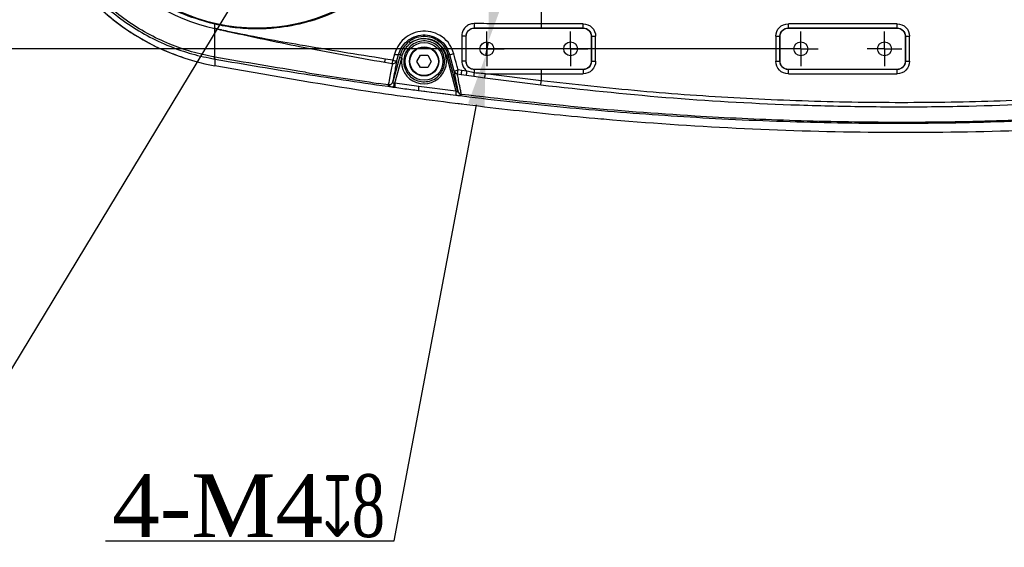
# Model space of a CAD drawing. Header units: millimetres. Extents: x 7590 to 10884, y -1862 to 419.
# Tile 60 of 83: x 8083 to 8318, y -179 to -53. Entities that reach past the tile are written whole.
import ezdxf

# ---------------------------------------------------------------- set-up
doc = ezdxf.new("R2010")
doc.units = ezdxf.units.MM
doc.header["$PDSIZE"] = -1
doc.layers.add('D中心线OR符号线', color=7, linetype='Continuous')
doc.styles.get("Standard").update_dxf_attribs({"font": 'times.ttf'})
doc.dimstyles.new('ISO-25', dxfattribs={"dimtxt": 18, "dimasz": 15, "dimexe": 1.25, "dimexo": 0.625, "dimtad": 1, "dimtoh": 1, "dimtxsty": 'Standard', "dimcen": 2.5, "dimadec": 0, "dimazin": 0, "dimtfac": 1, "dimtmove": 0, "dimatfit": 3, "dimfxl": 1, "dimarcsym": 0})

# ---------------------------------------------------------------- blocks, each defined once
blk = doc.blocks.new('SW_CENTERMARKSYMBOL_9')
at = {"layer": 'D中心线OR符号线', "color": 0}
for p, q in [((0, 0.5), (0, 0.83)), ((0, 0), (0, 0.5)), ((-0.5, 0), (-0.83, 0)), ((0, 0), (-0.5, 0)), ((0, 0), (0, -0.5)), ((0, 0), (0.5, 0)), ((0.5, 0), (0.83, 0)), ((0, -0.5), (0, -0.83))]:
    blk.add_line(p, q, dxfattribs=at)
blk = doc.blocks.new('SW_CENTERMARKSYMBOL_10')
at = {"layer": 'D中心线OR符号线', "color": 0}
for p, q in [((0, 0.5), (0, 0.83)), ((0, 0), (0, 0.5)), ((-0.5, 0), (-0.83, 0)), ((0, 0), (-0.5, 0)), ((0, 0), (0, -0.5)), ((0, 0), (0.5, 0)), ((0.5, 0), (0.83, 0)), ((0, -0.5), (0, -0.83))]:
    blk.add_line(p, q, dxfattribs=at)
blk = doc.blocks.new('SW_CENTERMARKSYMBOL_11')
at = {"layer": 'D中心线OR符号线', "color": 0}
for p, q in [((0, 0.5), (0, 0.83)), ((0, 0), (0, 0.5)), ((-0.5, 0), (-0.83, 0)), ((0, 0), (-0.5, 0)), ((0, 0), (0, -0.5)), ((0, 0), (0.5, 0)), ((0.5, 0), (0.83, 0)), ((0, -0.5), (0, -0.83))]:
    blk.add_line(p, q, dxfattribs=at)
blk = doc.blocks.new('SW_CENTERMARKSYMBOL_12')
at = {"layer": 'D中心线OR符号线', "color": 0}
for p, q in [((0, 0.5), (0, 0.83)), ((0, 0), (0, 0.5)), ((-0.5, 0), (-0.83, 0)), ((0, 0), (-0.5, 0)), ((0, 0), (0, -0.5)), ((0, 0), (0.5, 0)), ((0.5, 0), (0.83, 0)), ((0, -0.5), (0, -0.83))]:
    blk.add_line(p, q, dxfattribs=at)
blk = doc.blocks.new('*D63')
at = {"color": 0, "lineweight": -2}
for p, q in [((8196.67, -46.41), (8198.89, -34.61)), ((8194.45, -58.2), (8193.84, -61.44)), ((8172.01, -177.43), (8191.62, -73.24)), ((8103.06, -177.43), (8172.01, -177.43))]:
    blk.add_line(p, q, dxfattribs=at)
at = {"color": 0}
for points in [[(8194.7, -46.04), (8198.63, -46.78), (8194.45, -58.2)], [(8193.58, -73.61), (8189.65, -72.87), (8193.84, -61.44)]]:
    blk.add_solid(points, dxfattribs=at)
at = {"layer": 'Defpoints', "color": 0}
for p in [(8194.45, -58.2), (8193.84, -61.44)]:
    blk.add_point(p, dxfattribs=at)
at = {"color": 0, "insert": (8137.22, -169.14), "char_height": 15, "attachment_point": 5}
blk.add_mtext('{\\fTimes New Roman|b0|i0|c0|p18;4-M4\\famgdt|b0|i0|c0|p18;\\W0.7;x\\fTimes New Roman|b0|i0|c0|p18;8}', dxfattribs=at)
blk = doc.blocks.new('*D64')
at = {"color": 0, "lineweight": -2}
for p, q in [((8268.52, 40.18), (7973.51, 40.18)), ((7974.76, 28.18), (7974.76, -47.82)), ((8268.52, -59.82), (7973.51, -59.82))]:
    blk.add_line(p, q, dxfattribs=at)
at = {"color": 0}
for points in [[(7976.76, 28.18), (7972.76, 28.18), (7974.76, 40.18)], [(7972.76, -47.82), (7976.76, -47.82), (7974.76, -59.82)]]:
    blk.add_solid(points, dxfattribs=at)
at = {"layer": 'Defpoints', "color": 0}
for p in [(8269.14, 40.18), (7974.76, -59.82), (8269.14, -59.82)]:
    blk.add_point(p, dxfattribs=at)
at = {"color": 0, "insert": (7966.51, -11.6), "char_height": 15, "attachment_point": 5, "rotation": 90}
blk.add_mtext('100', dxfattribs=at)
blk = doc.blocks.new('*D117')
at = {"color": 0, "lineweight": -2}
for p, q in [((8158.44, -7.67), (8164.65, 2.6)), ((8152.23, -17.93), (8150.52, -20.76)), ((8054.91, -178.79), (8144.31, -31.03)), ((7956.33, -178.79), (8054.91, -178.79))]:
    blk.add_line(p, q, dxfattribs=at)
at = {"color": 0}
for points in [[(8156.73, -6.63), (8160.15, -8.7), (8152.23, -17.93)], [(8146.02, -32.06), (8142.59, -29.99), (8150.52, -20.76)]]:
    blk.add_solid(points, dxfattribs=at)
at = {"layer": 'Defpoints', "color": 0}
for p in [(8152.23, -17.93), (8150.52, -20.76)]:
    blk.add_point(p, dxfattribs=at)
at = {"color": 0, "insert": (8005.31, -154.56), "char_height": 15, "attachment_point": 5}
blk.add_mtext('{\\fTimes New Roman|b0|i0|c0|p0;2-M4\\f宋体|b0|i0|c134|p18;通\\P(机械档块)}', dxfattribs=at)
blk = doc.blocks.new('*D118')
at = {"color": 0, "lineweight": -2}
for p, q in [((8161.83, 5.72), (8171.73, 12.5)), ((8151.93, -1.06), (8126.36, -18.58)), ((8011.71, -97.13), (8116.46, -25.37)), ((7976.43, -97.13), (8011.71, -97.13))]:
    blk.add_line(p, q, dxfattribs=at)
at = {"color": 0}
for points in [[(8160.7, 7.37), (8162.96, 4.07), (8151.93, -1.06)], [(8117.59, -27.02), (8115.33, -23.72), (8126.36, -18.58)]]:
    blk.add_solid(points, dxfattribs=at)
at = {"layer": 'Defpoints', "color": 0}
for p in [(8151.93, -1.06), (8126.36, -18.58)]:
    blk.add_point(p, dxfattribs=at)
at = {"color": 0, "insert": (7993.75, -88.68), "char_height": 15, "attachment_point": 5}
blk.add_mtext('∅31', dxfattribs=at)

msp = doc.modelspace()

# ---------------------------------------------------------------- linework, layer by layer
at = {"color": 7, "lineweight": 25}
for p, q in [((8207.142, -31.072), (8207.142, -53.84)), ((8129.142, -54.978), (8129.142, -53.953)), ((8217.125, -53.84), (8207.142, -53.84)), ((8217.125, -54.839), (8217.125, -53.84)), ((8266.159, -54.839), (8266.159, -53.84)), ((8292.125, -53.84), (8266.159, -53.84)), ((8292.125, -54.839), (8292.125, -53.84)), ((8191.194, -54.875), (8191.167, -54.848)), ((8191.194, -54.875), (8217.09, -54.875)), ((8207.142, -54.839), (8217.125, -54.839)), ((8217.125, -54.839), (8217.09, -54.875)), ((8266.159, -54.839), (8292.125, -54.839)), ((8266.194, -54.875), (8266.159, -54.839)), ((8266.194, -54.875), (8292.09, -54.875)), ((8292.125, -54.839), (8292.09, -54.875)), ((8189.162, -62.803), (8189.167, -56.847)), ((8189.167, -56.847), (8189.194, -56.874)), ((8189.194, -62.77), (8189.194, -56.874)), ((8219.09, -56.874), (8219.125, -56.839)), ((8219.09, -56.874), (8219.09, -62.77)), ((8219.125, -56.839), (8219.125, -62.805)), ((8219.125, -56.839), (8220.125, -56.839)), ((8220.125, -62.805), (8220.125, -56.839)), ((8263.159, -56.839), (8263.159, -62.805)), ((8263.159, -56.839), (8264.159, -56.839)), ((8264.159, -56.839), (8264.194, -56.874)), ((8264.159, -62.805), (8264.159, -56.839)), ((8264.194, -62.77), (8264.194, -56.874)), ((8294.09, -56.874), (8294.125, -56.839)), ((8294.09, -56.874), (8294.09, -62.77)), ((8294.125, -56.839), (8294.125, -62.805)), ((8294.125, -56.839), (8295.125, -56.839)), ((8295.125, -62.805), (8295.125, -56.839)), ((8172.072, -61.097), (8171.673, -62.546)), ((8129.142, -62.292), (8129.003, -61.781)), ((8129.255, -62.311), (8129.142, -61.805)), ((8169.738, -63.04), (8171.532, -63.344)), ((8171.673, -62.546), (8169.877, -62.263)), ((8173.248, -61.906), (8171.698, -67.702)), ((8172.171, -68.049), (8173.779, -62.035)), ((8172.659, -62.633), (8173.042, -61.188)), ((8173.414, -61.287), (8173.042, -61.188)), ((8173.414, -61.287), (8173.248, -61.906)), ((8173.779, -62.035), (8173.928, -61.412)), ((8177.422, -62.822), (8178.282, -61.333)), ((8178.282, -64.312), (8177.422, -62.822)), ((8178.282, -61.333), (8180.002, -61.333)), ((8180.002, -61.333), (8180.862, -62.822)), ((8180.862, -62.822), (8180.002, -64.312)), ((8184.452, -61.412), (8186.74, -69.936)), ((8184.887, -61.283), (8185.24, -61.188)), ((8187.235, -70.03), (8184.887, -61.283)), ((8185.24, -61.188), (8186.28, -65.085)), ((8189.194, -62.77), (8189.162, -62.803)), ((8219.125, -62.805), (8219.09, -62.77)), ((8219.125, -62.805), (8220.125, -62.805)), ((8263.159, -62.805), (8264.159, -62.805)), ((8264.194, -62.77), (8264.159, -62.805)), ((8294.125, -62.805), (8294.09, -62.77)), ((8294.125, -62.805), (8295.125, -62.805)), ((8180.002, -64.312), (8178.282, -64.312)), ((8187.103, -65.799), (8188.024, -65.933)), ((8188.162, -65.009), (8187.242, -64.879)), ((8189.385, -65.18), (8188.162, -65.009)), ((8191.162, -65.595), (8189.385, -65.18)), ((8191.159, -64.805), (8191.194, -64.77)), ((8207.142, -64.805), (8191.159, -64.805)), ((8217.09, -64.77), (8191.194, -64.77)), ((8207.142, -67.481), (8193.773, -65.781)), ((8217.125, -64.805), (8207.142, -64.805)), ((8207.142, -65.805), (8217.125, -65.805)), ((8207.142, -65.805), (8207.142, -67.481)), ((8217.09, -64.77), (8217.125, -64.805)), ((8217.125, -64.805), (8217.125, -65.805)), ((8266.159, -64.805), (8266.194, -64.77)), ((8292.125, -64.805), (8266.159, -64.805)), ((8266.159, -65.805), (8266.159, -64.805)), ((8266.159, -65.805), (8292.125, -65.805)), ((8292.09, -64.77), (8266.194, -64.77)), ((8292.09, -64.77), (8292.125, -64.805)), ((8292.125, -65.805), (8292.125, -64.805)), ((8170.569, -68.413), (8168.23, -68.081)), ((8171.691, -67.735), (8171.698, -67.702)), ((8172.171, -68.049), (8172.049, -68.055)), ((8177.869, -68.815), (8172.171, -68.049)), ((8188.024, -65.933), (8189.248, -66.111)), ((8189.248, -66.111), (8191.027, -66.359)), ((8191.027, -66.359), (8193.639, -66.731)), ((8193.639, -66.731), (8207.026, -68.457)), ((8170.573, -68.381), (8170.569, -68.413)), ((8171.773, -68.973), (8172.118, -69.026)), ((8177.822, -69.793), (8186.702, -70.914)), ((8186.74, -69.936), (8177.869, -68.815)), ((8187.235, -70.03), (8187.238, -70.044)), ((8188.064, -70.728), (8188.061, -70.713)), ((8188.269, -73.092), (8187.058, -72.934))]:
    msp.add_line(p, q, dxfattribs=at)
for centre, radius in [((8179.142, -62.822), 4.5), ((8194.142, -59.822), 1.65), ((8214.142, -59.822), 1.65), ((8269.142, -59.822), 1.65), ((8289.142, -59.822), 1.65), ((8179.142, -62.822), 3.5), ((8179.142, -62.822), 3.4)]:
    msp.add_circle(centre, radius, dxfattribs=at)
for centre, radius, start, end in [((8139.142, -9.822), 55, 100.47571, 259.5243), ((8139.142, -9.822), 46.25, 102.48767, 257.51234), ((8139.142, -9.822), 45, 245.19081, 294.80919), ((8196.473, -54.061), 5.364, 177.24453, 188.43249), ((8179.103, -62.822), 5.382, 171.59354, 126.30484), ((8174.355, -59.499), 1.862, 32.99375, 49.36602), ((8179.199, -62.822), 5.439, 15.02492, 127.11932), ((8188.384, -61.568), 4.785, 80.57375, 93.05919), ((8172.703, -59.579), 1.645, 247.45134, 281.90905), ((8184.951, -57.168), 4.03, 274.11918, 288.38732), ((8136.904, -56.739), 33.432, 349.13726, 350.49089), ((8134.983, -56.488), 37.186, 349.3749, 350.62331), ((8171.703, -62.365), 0.993, 260.10057, 344.35032), ((8172.302, -61.055), 1.618, 247.1216, 282.76781), ((8172.123, -67.677), 5.88, 73.63781, 78.96387), ((8172.351, -66.785), 5.6, 73.64998, 79.06187), ((8183.361, -56.947), 4.596, 283.73655, 289.39586), ((8188.396, -67.95), 5.204, 81.5402, 92.66888), ((8185.687, -59.972), 5.147, 276.61143, 287.58295), ((8187.229, -64.821), 0.985, 195.50664, 262.65977), ((8105.566, -53.033), 82.531, 351.10177, 351.7477), ((8102.42, -52.674), 86.625, 351.19526, 351.8138), ((8097.691, -52.133), 92.617, 351.31946, 351.90167), ((8181.242, -64.241), 10.012, 347.78643, 352.22672), ((8122.563, -65.434), 68.599, 359.86545, 0.52572), ((8072.187, -49.16), 122.717, 351.76822, 352.21608), ((8170.739, -67.426), 1.001, 260.26921, 341.99408), ((8170.762, -67.422), 0.978, 258.86951, 343.33494), ((8169.557, -67.805), 2.505, 332.19876, 354.26798), ((8175.713, -68.73), 3.607, 169.11197, 184.71578), ((8181.415, -69.476), 3.607, 169.44361, 185.05324), ((8190.368, -70.567), 3.682, 170.1319, 185.40815), ((8188.152, -69.763), 0.955, 196.2429, 264.5441), ((8188.166, -69.764), 0.969, 196.75727, 263.92117)]:
    msp.add_arc(centre, radius, start, end, dxfattribs=at)
at = {"color": 7, "lineweight": 25, "extrusion": (-3.34851e-13, -3.34851e-13, -1)}
for centre, major_axis in [((8217.124, -56.84), (2.122, 2.122)), ((8292.124, -56.84), (2.122, 2.122)), ((8266.16, -62.804), (-2.122, -2.122))]:
    msp.add_ellipse(centre, major_axis=major_axis, ratio=0.9996955, start_param=5.4979394, end_param=7.0684312, dxfattribs=at)
at = {"color": 7, "lineweight": 25, "extrusion": (-3.68336e-13, 3.68336e-13, -1)}
for centre, major_axis in [((8266.16, -56.84), (-2.122, 2.122)), ((8217.124, -62.804), (2.122, -2.122)), ((8292.124, -62.804), (2.122, -2.122))]:
    msp.add_ellipse(centre, major_axis=major_axis, ratio=0.9996955, start_param=5.4979394, end_param=7.0684312, dxfattribs=at)
at = {"color": 7, "lineweight": 25, "extrusion": (1.20062e-11, -4.84068e-14, -1)}
for centre, major_axis in [((8191.195, -56.875), (-1.415, 1.415)), ((8292.089, -62.77), (1.415, -1.415))]:
    msp.add_ellipse(centre, major_axis=major_axis, ratio=0.9996955, start_param=5.4979394, end_param=7.0684312, dxfattribs=at)
at = {"color": 7, "lineweight": 25, "extrusion": (1.1956e-11, -1.82082e-15, -1)}
for centre, major_axis in [((8217.089, -56.875), (1.415, 1.415)), ((8266.195, -62.77), (-1.415, -1.415))]:
    msp.add_ellipse(centre, major_axis=major_axis, ratio=0.9996955, start_param=5.4979394, end_param=7.0684312, dxfattribs=at)
at = {"color": 7, "lineweight": 25, "extrusion": (0, 0, -1)}
for centre, major_axis, start_param, end_param in [((8217.124, -56.84), (-1.415, -1.415), 2.3563468, 3.9268385), ((8266.16, -56.84), (-1.415, 1.415), 5.4979394, 7.0684312), ((8292.124, -56.84), (-1.415, -1.415), 2.3563468, 3.9268385), ((8217.124, -62.804), (-1.415, 1.415), 2.3563468, 3.9268385), ((8266.16, -62.804), (1.415, 1.415), 2.3563468, 3.9268385), ((8292.124, -62.804), (-1.415, 1.415), 2.3563468, 3.9268385)]:
    msp.add_ellipse(centre, major_axis=major_axis, ratio=0.9993912, start_param=start_param, end_param=end_param, dxfattribs=at)
at = {"color": 7, "lineweight": 25, "extrusion": (1.1956e-11, 1.82082e-15, -1)}
for centre, major_axis in [((8266.195, -56.875), (-1.415, 1.415)), ((8217.089, -62.77), (1.415, -1.415))]:
    msp.add_ellipse(centre, major_axis=major_axis, ratio=0.9996955, start_param=5.4979394, end_param=7.0684312, dxfattribs=at)
at = {"color": 7, "lineweight": 25, "extrusion": (1.20565e-11, -1.83612e-15, -1)}
for centre, major_axis in [((8292.089, -56.875), (1.415, 1.415)), ((8191.195, -62.77), (-1.415, -1.415))]:
    msp.add_ellipse(centre, major_axis=major_axis, ratio=0.9996955, start_param=5.4979394, end_param=7.0684312, dxfattribs=at)
at = {"color": 7, "lineweight": 25}
for points, knots in [([(8129.142, 44.261), (8127.07, 43.806), (8122.925, 42.896), (8116.961, 40.632), (8111.284, 37.745), (8105.981, 34.21), (8101.12, 30.089), (8096.769, 25.434), (8092.983, 20.309), (8089.814, 14.78), (8087.305, 8.923), (8085.487, 2.816), (8084.387, -3.461), (8084.02, -9.822), (8084.387, -16.184), (8085.487, -22.46), (8087.305, -28.568), (8089.814, -34.425), (8092.983, -39.954), (8096.769, -45.079), (8101.121, -49.733), (8105.979, -53.859), (8111.289, -57.373), (8116.497, -60.105), (8120.033, -61.335), (8121.565, -61.868)], [0, 0, 0, 0, 0.0439161, 0.0878691, 0.1317828, 0.1756996, 0.2196519, 0.2635655, 0.3074824, 0.3514346, 0.3953483, 0.4392652, 0.4832174, 0.5271311, 0.5710479, 0.6150002, 0.6589138, 0.7028307, 0.7467829, 0.7906966, 0.8346135, 0.8785657, 0.9224794, 0.9663962, 1, 1, 1, 1]), ([(8129.142, 42.647), (8128.178, 42.462), (8125.267, 41.903), (8120.506, 40.483), (8114.998, 38.181), (8109.785, 35.278), (8104.943, 31.802), (8100.517, 27.816), (8096.557, 23.366), (8093.13, 18.493), (8090.262, 13.272), (8087.983, 7.765), (8086.347, 2.03), (8085.351, -3.851), (8085.035, -9.377), (8085.258, -14.466), (8085.92, -19.524), (8087.193, -24.927), (8089.203, -30.565), (8091.826, -35.953), (8095.054, -41.01), (8098.827, -45.681), (8103.094, -49.903), (8107.816, -53.602), (8112.915, -56.756), (8118.224, -59.257), (8123.647, -61.156), (8127.31, -61.913), (8129.142, -62.292)], [0, 0, 0, 0, 0.019851, 0.0599681, 0.1002116, 0.1403283, 0.1802795, 0.2203563, 0.2603071, 0.3001913, 0.3402014, 0.3800854, 0.4199783, 0.4599977, 0.4998906, 0.5311364, 0.5623822, 0.6024328, 0.6426113, 0.6826621, 0.7229011, 0.7632693, 0.8035087, 0.8437582, 0.8841362, 0.9243861, 0.962193, 1, 1, 1, 1]), ([(8129.004, -61.781), (8127.191, -61.398), (8123.566, -60.633), (8118.206, -58.73), (8112.963, -56.234), (8107.932, -53.095), (8103.279, -49.421), (8099.078, -45.235), (8095.366, -40.611), (8092.193, -35.611), (8089.615, -30.288), (8087.642, -24.722), (8086.392, -19.392), (8085.742, -14.402), (8085.523, -9.383), (8085.833, -3.932), (8086.811, 1.869), (8088.417, 7.528), (8090.655, 12.967), (8093.474, 18.125), (8096.844, 22.947), (8100.741, 27.355), (8105.1, 31.309), (8109.875, 34.764), (8115.02, 37.656), (8120.462, 39.957), (8125.169, 41.383), (8128.049, 41.949), (8129.004, 42.137)], [0, 0, 0, 0, 0.0378967, 0.0757933, 0.1160807, 0.1564958, 0.1967828, 0.2370057, 0.2773565, 0.3175791, 0.3575809, 0.3977091, 0.4377107, 0.46891, 0.5001093, 0.5399451, 0.5799059, 0.6197417, 0.6595899, 0.699563, 0.7394113, 0.7793685, 0.8194511, 0.8594086, 0.8995942, 0.9399067, 0.9800927, 1, 1, 1, 1]), ([(8179.092, -31.072), (8178.697, -31.789), (8177.902, -33.231), (8176.565, -35.296), (8175.129, -37.292), (8173.59, -39.198), (8171.947, -41.022), (8169.044, -43.913), (8164.55, -47.508), (8158.095, -51.133), (8151.147, -53.659), (8145.49, -54.722), (8141.413, -55.037), (8138.942, -55.093), (8136.458, -55.016), (8134.008, -54.812), (8131.569, -54.438), (8129.965, -54.118), (8129.142, -53.954)], [0, 0, 0, 0, 0.041628, 0.083673, 0.1249846, 0.1665983, 0.20815, 0.2497623, 0.3748231, 0.4993123, 0.6245504, 0.7490555, 0.7905525, 0.8323723, 0.8746363, 0.9168601, 0.9573222, 1, 1, 1, 1]), ([(8191.116, -53.804), (8190.894, -53.817), (8190.337, -53.852), (8189.495, -54.207), (8188.736, -54.883), (8188.223, -55.78), (8188.16, -56.453), (8188.128, -56.79)], [0, 0, 0, 0, 0.1422432, 0.3564927, 0.5705091, 0.7849499, 1, 1, 1, 1]), ([(8207.142, -53.84), (8206.475, -53.839), (8203.142, -53.839), (8197.797, -53.829), (8193.125, -53.811), (8191.116, -53.804)], [0, 0, 0, 0, 0.1247252, 0.6236835, 1, 1, 1, 1]), ([(8169.877, -62.263), (8163.07, -61.173), (8150.863, -59.219), (8138.472, -56.988), (8132.286, -55.664), (8131.403, -55.475), (8130.391, -55.254), (8129.899, -55.139), (8129.403, -55.025), (8129.229, -54.99), (8129.161, -54.98), (8129.141, -54.977)], [0, 0, 0, 0, 0.4996222, 0.895921, 0.9122457, 0.9580795, 0.9613897, 0.9872747, 0.9946642, 0.9984565, 1, 1, 1, 1]), ([(8129.142, -54.978), (8129.161, -54.981), (8129.229, -54.991), (8129.405, -55.027), (8129.901, -55.141), (8131.009, -55.398), (8137.582, -56.813), (8150.547, -59.62), (8162.944, -61.829), (8169.738, -63.04)], [0, 0, 0, 0, 0.0015301, 0.0053054, 0.0128374, 0.0385729, 0.0877009, 0.4999959, 1, 1, 1, 1]), ([(8129.142, -61.806), (8129.142, -61.104), (8129.142, -59.702), (8129.142, -57.393), (8129.142, -55.957), (8129.142, -54.978)], [0, 0, 0, 0, 0.24144398, 0.48291657, 1, 1, 1, 1]), ([(8186.222, -60.993), (8185.935, -60.219), (8185.362, -58.674), (8183.581, -56.89), (8181.353, -55.777), (8178.861, -55.481), (8176.414, -56.025), (8174.304, -57.334), (8172.79, -59.106), (8172.295, -60.48), (8172.072, -61.097)], [0, 0, 0, 0, 0.1282422, 0.2563033, 0.384684, 0.5134919, 0.6420694, 0.7696294, 0.8965373, 1, 1, 1, 1]), ([(8189.167, -56.847), (8189.19, -56.623), (8189.235, -56.174), (8189.58, -55.575), (8190.087, -55.123), (8190.648, -54.883), (8191.02, -54.858), (8191.167, -54.848)], [0, 0, 0, 0, 0.2148086, 0.4295134, 0.6438767, 0.858113, 1, 1, 1, 1]), ([(8191.167, -54.848), (8193.828, -54.846), (8199.149, -54.841), (8204.477, -54.84), (8207.142, -54.839)], [0, 0, 0, 0, 0.4998631, 1, 1, 1, 1]), ([(8173.042, -61.188), (8173.228, -60.657), (8173.64, -59.477), (8174.934, -57.952), (8176.751, -56.835), (8178.863, -56.381), (8181.015, -56.654), (8182.941, -57.629), (8184.486, -59.177), (8184.989, -60.518), (8185.24, -61.188)], [0, 0, 0, 0, 0.1031214, 0.229103, 0.3557222, 0.4838633, 0.6129312, 0.742086, 0.8710585, 1, 1, 1, 1]), ([(8175.568, -58.086), (8175.066, -58.54), (8174.082, -59.428), (8173.634, -60.676), (8173.414, -61.287)], [0, 0, 0, 0, 0.5105652, 1, 1, 1, 1]), ([(8173.928, -61.412), (8174.135, -60.858), (8174.463, -59.979), (8175.236, -59.043), (8175.709, -58.655), (8175.917, -58.485)], [0, 0, 0, 0, 0.4889068, 0.7759912, 1, 1, 1, 1]), ([(8184.033, -62.822), (8184.012, -63.158), (8183.958, -64.038), (8183.407, -65.39), (8182.329, -66.65), (8180.886, -67.485), (8179.244, -67.797), (8177.586, -67.546), (8176.104, -66.756), (8174.969, -65.519), (8174.312, -63.98), (8174.202, -62.317), (8174.646, -60.714), (8175.591, -59.348), (8176.937, -58.367), (8178.535, -57.885), (8180.209, -57.96), (8181.768, -58.588), (8183.018, -59.699), (8183.869, -61.166), (8183.978, -62.27), (8184.033, -62.822)], [0, 0, 0, 0, 0.0328378, 0.0861629, 0.1395215, 0.1931358, 0.2470395, 0.3011404, 0.3552584, 0.4092038, 0.4628636, 0.5162522, 0.5695027, 0.622807, 0.6763321, 0.7301502, 0.7842064, 0.8383407, 0.8923567, 0.9461102, 1, 1, 1, 1]), ([(8184.887, -61.283), (8184.784, -60.964), (8184.476, -60.013), (8183.499, -58.618), (8181.872, -57.415), (8179.927, -56.819), (8177.897, -56.903), (8176.435, -57.471), (8175.729, -57.972), (8175.568, -58.086)], [0, 0, 0, 0, 0.0865106, 0.2582302, 0.4300872, 0.6025951, 0.7756347, 0.9488532, 1, 1, 1, 1]), ([(8188.128, -56.79), (8188.131, -57.455), (8188.14, -59.442), (8188.148, -61.43), (8188.154, -62.752)], [0, 0, 0, 0, 0.334938, 1, 1, 1, 1]), ([(8187.242, -64.879), (8187.145, -64.51), (8186.804, -63.214), (8186.465, -61.919), (8186.222, -60.993)], [0, 0, 0, 0, 0.2845325, 1, 1, 1, 1]), ([(8129.142, -61.806), (8129.142, -61.806), (8129.096, -61.798), (8129.05, -61.789), (8129.004, -61.781)], [0, 0, 0, 0, 0.0004243, 1, 1, 1, 1]), ([(8150.765, -65.446), (8143.552, -64.267), (8136.338, -63.088), (8129.142, -61.805), (8129.142, -61.805)], [0, 0, 0, 0, 0.9999973, 1, 1, 1, 1]), ([(8129.142, -62.292), (8129.142, -62.292), (8129.18, -62.298), (8129.217, -62.305), (8129.255, -62.311)], [0, 0, 0, 0, 0.0005226, 1, 1, 1, 1]), ([(8129.142, -62.292), (8129.142, -62.759), (8129.142, -63.692), (8129.142, -63.834), (8129.142, -63.905)], [0, 0, 0, 0, 0.5007588, 1, 1, 1, 1]), ([(8129.255, -62.311), (8136.322, -63.513), (8150.458, -65.918), (8164.667, -67.954), (8171.773, -68.973)], [0, 0, 0, 0, 0.4999162, 1, 1, 1, 1]), ([(8171.532, -63.344), (8171.531, -63.352), (8171.453, -63.812), (8171.292, -64.738), (8170.998, -66.329), (8170.714, -67.698), (8170.573, -68.381)], [0, 0, 0, 0, 0.0057062, 0.3379663, 0.6696049, 1, 1, 1, 1]), ([(8171.698, -67.702), (8171.84, -67.012), (8172.123, -65.633), (8172.422, -64.022), (8172.58, -63.099), (8172.659, -62.633)], [0, 0, 0, 0, 0.3315797, 0.6629689, 1, 1, 1, 1]), ([(8188.154, -62.752), (8188.17, -62.977), (8188.209, -63.538), (8188.574, -64.382), (8189.053, -64.928), (8189.353, -65.156), (8189.385, -65.18)], [0, 0, 0, 0, 0.2395072, 0.5985579, 0.9574097, 1, 1, 1, 1]), ([(8191.159, -64.805), (8190.935, -64.783), (8190.486, -64.739), (8189.887, -64.395), (8189.436, -63.888), (8189.196, -63.325), (8189.172, -62.952), (8189.162, -62.803)], [0, 0, 0, 0, 0.2139999, 0.4280038, 0.6420273, 0.8565144, 1, 1, 1, 1]), ([(8424.142, -68.983), (8415.444, -70.367), (8398.049, -73.134), (8371.756, -76.163), (8345.342, -78.356), (8317.147, -79.71), (8287.233, -80.033), (8255.651, -79.134), (8233.701, -77.681), (8218.567, -76.377), (8206.498, -75.242), (8187.965, -73.14), (8160.899, -69.471), (8141.346, -66.044), (8129.142, -63.905)], [0, 0, 0, 0, 0.0890715, 0.1781428, 0.267631, 0.3571195, 0.4636038, 0.5701312, 0.6766225, 0.686052, 0.7237708, 0.7992336, 0.8746972, 1, 1, 1, 1]), ([(8150.765, -65.446), (8153.599, -65.891), (8159.414, -66.803), (8165.242, -67.648), (8168.23, -68.081)], [0, 0, 0, 0, 0.4872937, 1, 1, 1, 1]), ([(8186.28, -65.085), (8186.35, -65.482), (8186.504, -66.36), (8186.752, -67.664), (8187.001, -68.916), (8187.157, -69.658), (8187.235, -70.03)], [0, 0, 0, 0, 0.2924785, 0.6471725, 0.8234789, 1, 1, 1, 1]), ([(8188.061, -70.713), (8187.983, -70.346), (8187.826, -69.61), (8187.576, -68.367), (8187.328, -67.069), (8187.173, -66.194), (8187.103, -65.799)], [0, 0, 0, 0, 0.1756024, 0.3515028, 0.7066511, 1, 1, 1, 1]), ([(8193.773, -65.781), (8193.108, -65.734), (8192.237, -65.674), (8191.367, -65.61), (8191.162, -65.595)], [0, 0, 0, 0, 0.76409889, 1, 1, 1, 1]), ([(8193.773, -65.781), (8196.236, -65.788), (8200.692, -65.802), (8205.149, -65.804), (8207.142, -65.805)], [0, 0, 0, 0, 0.5526996, 1, 1, 1, 1]), ([(8395.153, -65.122), (8387.461, -66.203), (8372.077, -68.366), (8348.841, -70.605), (8325.511, -72.098), (8301.996, -72.783), (8278.362, -72.676), (8254.602, -71.755), (8230.844, -70.101), (8215.043, -68.355), (8207.142, -67.481)], [0, 0, 0, 0, 0.12355058, 0.24710093, 0.37123724, 0.49537423, 0.62125319, 0.74713304, 0.87356598, 1, 1, 1, 1]), ([(8172.049, -68.055), (8172.033, -68.054), (8171.973, -68.053), (8171.904, -68.043), (8171.824, -68.02), (8171.776, -67.995), (8171.717, -67.941), (8171.678, -67.861), (8171.686, -67.778), (8171.691, -67.735)], [0, 0, 0, 0, 0.0676335, 0.2421181, 0.289893, 0.4588771, 0.5128174, 0.7548677, 1, 1, 1, 1]), ([(8207.026, -68.457), (8216.962, -69.532), (8236.835, -71.683), (8259.509, -72.957), (8277.631, -73.541), (8291.196, -73.739), (8311.848, -73.566), (8336.858, -72.505), (8366.17, -70.091), (8385.589, -67.412), (8395.296, -66.072)], [0, 0, 0, 0, 0.1587538, 0.3175049, 0.3605912, 0.4467917, 0.5329919, 0.6886383, 0.844356, 1, 1, 1, 1]), ([(8170.569, -68.413), (8170.581, -68.462), (8170.605, -68.567), (8170.812, -68.712), (8171.159, -68.842), (8171.512, -68.925), (8171.724, -68.964), (8171.773, -68.973)], [0, 0, 0, 0, 0.217509, 0.4589739, 0.6971093, 0.9311289, 1, 1, 1, 1]), ([(8172.118, -69.026), (8172.776, -69.116), (8174.676, -69.377), (8176.578, -69.629), (8177.822, -69.793)], [0, 0, 0, 0, 0.3459644, 1, 1, 1, 1]), ([(8177.822, -69.793), (8185.834, -70.8), (8201.859, -72.812), (8226.025, -75.05), (8250.86, -76.696), (8276.477, -77.606), (8302.847, -77.689), (8329.332, -76.858), (8353.573, -75.215), (8375.555, -73.016), (8388.696, -71.256), (8395.266, -70.376)], [0, 0, 0, 0, 0.1113403, 0.2227067, 0.3340415, 0.4536811, 0.5750386, 0.6964337, 0.8177868, 0.9088922, 1, 1, 1, 1]), ([(8187.238, -70.044), (8187.242, -70.066), (8187.247, -70.099), (8187.239, -70.139), (8187.22, -70.162), (8187.176, -70.171), (8187.126, -70.16), (8187.041, -70.126), (8186.916, -70.058), (8186.803, -69.979), (8186.74, -69.936)], [0, 0, 0, 0, 0.1173959, 0.1755385, 0.2744475, 0.346388, 0.4741224, 0.5220161, 0.7371431, 1, 1, 1, 1]), ([(8395.272, -70.342), (8389.802, -71.077), (8376.917, -72.809), (8356.529, -74.848), (8334.13, -76.426), (8311.627, -77.308), (8289.043, -77.515), (8266.398, -77.07), (8241.99, -75.905), (8215.844, -73.924), (8197.324, -71.793), (8188.064, -70.728)], [0, 0, 0, 0, 0.07962899, 0.18761177, 0.29562232, 0.40360718, 0.51252575, 0.62146972, 0.73038883, 0.86519352, 1, 1, 1, 1]), ([(8186.702, -70.914), (8186.864, -70.932), (8187.178, -70.965), (8187.578, -70.973), (8187.875, -70.939), (8188.049, -70.859), (8188.059, -70.77), (8188.064, -70.728)], [0, 0, 0, 0, 0.2124483, 0.4121838, 0.6068045, 0.8129046, 1, 1, 1, 1])]:
    msp.add_open_spline(points, degree=3, knots=knots, dxfattribs=at)
for points in [[(8129.142, -53.953), (8126.691, -53.271), (8121.788, -51.906), (8115.002, -48.332), (8108.879, -43.756), (8103.619, -38.196), (8099.363, -31.838), (8096.235, -24.855), (8094.321, -17.447), (8093.677, -9.822), (8094.321, -2.198), (8096.235, 5.21), (8099.363, 12.194), (8103.619, 18.551), (8108.879, 24.112), (8115.002, 28.687), (8121.788, 32.261), (8126.691, 33.626), (8129.142, 34.309)], [(8207.142, -53.84), (8207.142, -53.969), (8207.142, -54.228), (8207.142, -54.556), (8207.142, -54.789), (8207.142, -54.822), (8207.142, -54.839)], [(8207.142, -64.805), (8207.142, -64.822), (8207.142, -64.856), (8207.142, -65.088), (8207.142, -65.416), (8207.142, -65.675), (8207.142, -65.805)], [(8207.025, -68.457), (8207.029, -68.424), (8207.037, -68.359), (8207.065, -68.126), (8207.101, -67.825), (8207.128, -67.596), (8207.142, -67.481)]]:
    msp.add_open_spline(points, degree=3, dxfattribs=at)

# ---------------------------------------------------------------- block references
at = {"layer": 'D中心线OR符号线', "xscale": -5, "yscale": 5, "zscale": 5}
for name, p in [('SW_CENTERMARKSYMBOL_12', (8194.142, -59.822)), ('SW_CENTERMARKSYMBOL_11', (8214.142, -59.822)), ('SW_CENTERMARKSYMBOL_10', (8269.142, -59.822)), ('SW_CENTERMARKSYMBOL_9', (8289.142, -59.822))]:
    msp.add_blockref(name, p, dxfattribs=at)

# ---------------------------------------------------------------- dimensions: what is measured, and where the dimension line sits
dim = msp.add_linear_dim(base=(7974.76, -59.822), p1=(8269.142, 40.178), p2=(8269.142, -59.822), angle=90, dimstyle='ISO-25', override={"dimtxt": 15, "dimasz": 12})
dim.commit()
dim.dimension.update_dxf_attribs({"geometry": '*D64', "text_midpoint": (7974.76, -11.596), "dimtype": 160})
dim = msp.add_diameter_dim_2p(p1=(8151.929, -1.062), p2=(8126.355, -18.583), dimstyle='ISO-25', override={"dimtxt": 15, "dimasz": 12})
dim.commit()
dim.dimension.update_dxf_attribs({"geometry": '*D118', "text_midpoint": (8011.705, -97.133), "dimtype": 163})
for p1, p2, text, override, picture, middle in [((8152.225, -17.934), (8150.517, -20.758), '{\\fTimes New Roman|b0|i0|c0|p0;2-M4\\f宋体|b0|i0|c134|p18;通\\P(机械档块)}', {"dimtxt": 15, "dimasz": 12}, '*D117', (8054.912, -178.792)), ((8194.447, -58.201), (8193.837, -61.444), '{\\fTimes New Roman|b0|i0|c0|p18;4-M4\\famgdt|b0|i0|c0|p18;\\W0.7;x\\fTimes New Roman|b0|i0|c0|p18;8}', {"dimtxt": 15, "dimasz": 12, "dimtxsty": 'Standard'}, '*D63', (8172.007, -177.426))]:
    dim = msp.add_diameter_dim_2p(p1=p1, p2=p2, text=text, dimstyle='ISO-25', override=override)
    dim.commit()
    dim.dimension.update_dxf_attribs({"geometry": picture, "text_midpoint": middle, "dimtype": 163})

doc.saveas('drawing.dxf')
